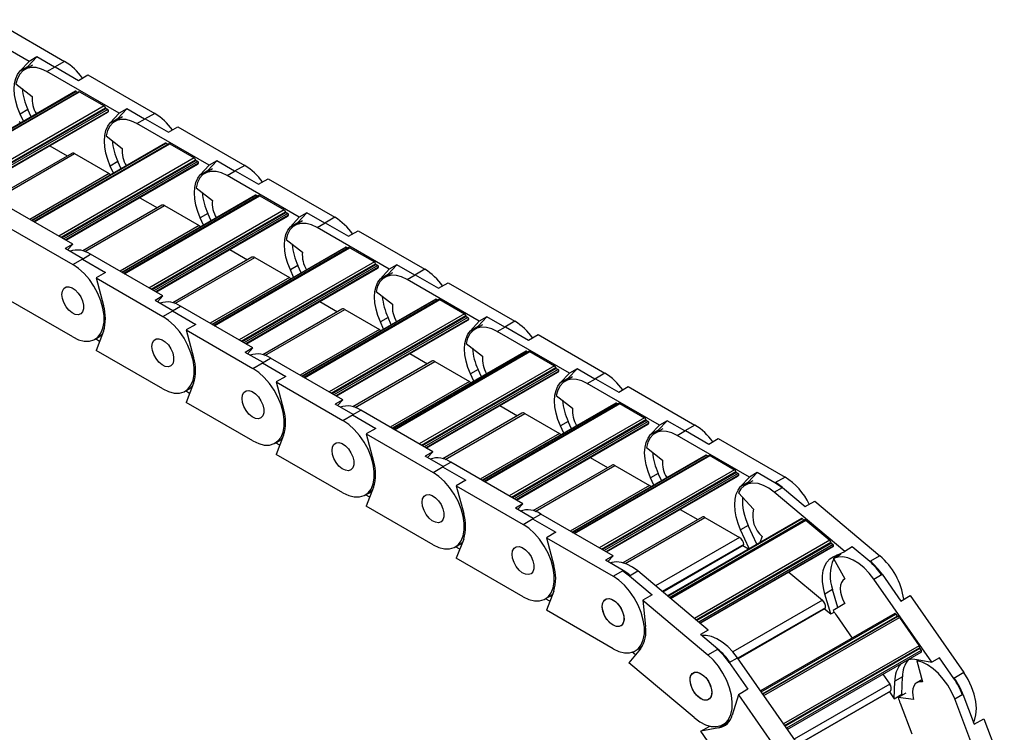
# Model space of a CAD drawing. Header units: millimetres. Extents: x 19 to 819, y 19 to 629.
# Tile 7 of 9: x 704 to 781, y 499 to 554. Entities that reach past the tile are written whole.
import ezdxf

# ---------------------------------------------------------------- set-up
doc = ezdxf.new("R2010")
doc.units = ezdxf.units.MM
doc.header["$LTSCALE"] = 3

msp = doc.modelspace()

# ---------------------------------------------------------------- linework, layer by layer
for p, q in [((705.016, 551.07), (699.402, 554.31)), ((702.591, 554.062), (707.782, 551.065)), ((704.92, 550.673), (705.61, 551.412)), ((705.61, 551.412), (705.016, 551.07)), ((706.997, 550.612), (705.61, 551.412)), ((704.326, 550.33), (705.016, 551.07)), ((704.326, 550.33), (704.92, 550.673)), ((705.272, 550.783), (704.678, 550.44)), ((704.92, 550.673), (704.785, 550.502)), ((706.403, 550.269), (707.039, 550.637)), ((707.782, 551.065), (706.997, 550.612)), ((707.039, 550.637), (708.849, 549.592)), ((712.017, 547.028), (706.403, 550.269)), ((708.849, 549.592), (709.591, 550.02)), ((709.591, 550.02), (714.782, 547.024)), ((704, 549.328), (705.264, 548.341)), ((708.628, 548.743), (698.23, 542.741)), ((698.257, 542.726), (708.673, 548.738)), ((708.873, 548.709), (698.383, 542.653)), ((698.427, 542.628), (708.948, 548.702)), ((708.673, 548.738), (708.798, 548.666)), ((708.948, 548.702), (710.858, 547.599)), ((710.858, 547.599), (700.336, 541.525)), ((700.509, 541.425), (710.958, 547.457)), ((711, 547.395), (700.584, 541.382)), ((711.133, 547.318), (700.718, 541.305)), ((704.92, 547.315), (704.326, 546.972)), ((705.174, 546.749), (704.92, 547.315)), ((711, 547.395), (711.133, 547.318)), ((711.921, 546.632), (712.611, 547.371)), ((712.611, 547.371), (712.017, 547.028)), ((713.997, 546.571), (712.611, 547.371)), ((711.192, 547.181), (700.865, 541.22)), ((700.897, 541.202), (711.125, 547.107)), ((704.58, 546.406), (704.326, 546.972)), ((711.327, 546.289), (712.017, 547.028)), ((711.327, 546.289), (711.921, 546.632)), ((712.272, 546.742), (711.678, 546.399)), ((711.921, 546.632), (711.785, 546.46)), ((713.403, 546.228), (714.04, 546.595)), ((714.782, 547.024), (713.997, 546.571)), ((714.04, 546.595), (715.849, 545.551)), ((719.017, 542.987), (713.403, 546.228)), ((715.849, 545.551), (716.592, 545.979)), ((716.592, 545.979), (721.782, 542.983)), ((711.001, 545.287), (712.265, 544.3)), ((715.628, 544.702), (705.231, 538.7)), ((705.257, 538.684), (715.673, 544.697)), ((715.874, 544.668), (705.383, 538.612)), ((705.427, 538.586), (715.949, 544.66)), ((706.623, 544.508), (707.989, 543.719)), ((715.673, 544.697), (715.799, 544.625)), ((715.949, 544.66), (717.858, 543.558)), ((708.331, 543.916), (702.184, 540.368)), ((702.354, 540.314), (708.556, 543.894)), ((717.858, 543.558), (707.336, 537.484)), ((708.556, 543.894), (711.25, 542.339)), ((707.51, 537.384), (717.959, 543.416)), ((718, 543.354), (707.584, 537.341)), ((718.134, 543.277), (707.718, 537.264)), ((718.192, 543.14), (707.866, 537.179)), ((707.897, 537.161), (718.125, 543.065)), ((711.921, 543.273), (711.327, 542.931)), ((711.581, 542.365), (711.327, 542.931)), ((712.175, 542.708), (711.921, 543.273)), ((718, 543.354), (718.134, 543.277)), ((718.327, 542.247), (719.017, 542.987)), ((719.273, 542.7), (718.679, 542.358)), ((718.921, 542.59), (719.611, 543.33)), ((719.611, 543.33), (719.017, 542.987)), ((720.997, 542.53), (719.611, 543.33)), ((721.782, 542.983), (720.997, 542.53)), ((711.25, 542.339), (705.088, 538.782)), ((718.327, 542.247), (718.921, 542.59)), ((718.921, 542.59), (718.785, 542.419)), ((720.404, 542.187), (721.04, 542.554)), ((726.017, 538.946), (720.404, 542.187)), ((721.04, 542.554), (722.85, 541.509)), ((722.85, 541.509), (723.592, 541.938)), ((723.592, 541.938), (728.783, 538.941)), ((718.001, 541.246), (719.265, 540.259)), ((722.628, 540.66), (712.231, 534.658)), ((712.258, 534.643), (722.673, 540.656)), ((722.874, 540.627), (712.383, 534.57)), ((712.427, 534.545), (722.949, 540.619)), ((713.624, 540.467), (714.99, 539.678)), ((722.673, 540.656), (722.799, 540.583)), ((722.949, 540.619), (724.858, 539.517)), ((708.41, 536.864), (702.797, 540.105)), ((715.331, 539.875), (709.185, 536.327)), ((709.354, 536.273), (715.556, 539.853)), ((715.556, 539.853), (718.25, 538.298)), ((724.858, 539.517), (714.337, 533.443)), ((714.51, 533.343), (724.959, 539.375)), ((725, 539.313), (714.585, 533.3)), ((725.134, 539.235), (714.719, 533.222)), ((725.193, 539.099), (714.866, 533.137)), ((714.897, 533.119), (725.126, 539.024)), ((718.921, 539.232), (718.327, 538.889)), ((718.581, 538.324), (718.327, 538.889)), ((719.175, 538.667), (718.921, 539.232)), ((725, 539.313), (725.134, 539.235)), ((725.327, 538.206), (726.017, 538.946)), ((725.921, 538.549), (726.611, 539.289)), ((726.611, 539.289), (726.017, 538.946)), ((727.998, 538.488), (726.611, 539.289)), ((728.783, 538.941), (727.998, 538.488)), ((703.227, 538.264), (708.418, 535.268)), ((718.25, 538.298), (712.089, 534.741)), ((725.327, 538.206), (725.921, 538.549)), ((726.273, 538.659), (725.679, 538.316)), ((725.921, 538.549), (725.786, 538.378)), ((727.404, 538.145), (728.04, 538.513)), ((733.018, 534.905), (727.404, 538.145)), ((728.04, 538.513), (729.85, 537.468)), ((729.85, 537.468), (730.592, 537.897)), ((730.592, 537.897), (735.783, 534.9)), ((708.41, 536.864), (707.816, 536.521)), ((707.995, 536.418), (708.41, 536.864)), ((729.629, 536.619), (719.232, 530.617)), ((719.258, 530.602), (729.674, 536.615)), ((729.874, 536.585), (719.384, 530.529)), ((719.428, 530.504), (729.949, 536.578)), ((725.001, 537.205), (726.265, 536.218)), ((729.674, 536.615), (729.799, 536.542)), ((729.949, 536.578), (731.859, 535.476)), ((709.203, 535.721), (707.816, 536.521)), ((709.161, 535.696), (709.797, 536.064)), ((715.411, 532.823), (709.797, 536.064)), ((722.332, 535.834), (716.185, 532.286)), ((716.354, 532.231), (722.557, 535.812)), ((720.624, 536.425), (721.99, 535.637)), ((722.557, 535.812), (725.251, 534.257)), ((708.418, 535.268), (709.203, 535.721)), ((709.161, 535.696), (710.97, 534.652)), ((731.859, 535.476), (721.337, 529.402)), ((721.51, 529.302), (731.959, 535.334)), ((732.001, 535.271), (721.585, 529.258)), ((732.135, 535.194), (721.719, 529.181)), ((732.193, 535.058), (721.866, 529.096)), ((725.921, 535.191), (725.327, 534.848)), ((726.175, 534.626), (725.921, 535.191)), ((732.001, 535.271), (732.135, 535.194)), ((732.922, 534.508), (733.612, 535.248)), ((733.612, 535.248), (733.018, 534.905)), ((734.998, 534.447), (733.612, 535.248)), ((710.97, 534.652), (710.228, 534.223)), ((721.898, 529.078), (732.126, 534.983)), ((725.581, 534.283), (725.327, 534.848)), ((732.328, 534.165), (733.018, 534.905)), ((732.328, 534.165), (732.922, 534.508)), ((733.273, 534.618), (732.679, 534.275)), ((732.922, 534.508), (732.786, 534.337)), ((734.404, 534.104), (735.041, 534.472)), ((735.783, 534.9), (734.998, 534.447)), ((735.041, 534.472), (736.85, 533.427)), ((710.228, 534.223), (715.418, 531.226)), ((710.228, 534.223), (710.8, 532.077)), ((725.251, 534.257), (719.089, 530.699)), ((740.018, 530.863), (734.404, 534.104)), ((736.85, 533.427), (737.593, 533.856)), ((737.593, 533.856), (742.783, 530.859)), ((715.411, 532.823), (714.817, 532.48)), ((714.995, 532.377), (715.411, 532.823)), ((732.002, 533.163), (733.266, 532.176)), ((708.418, 529.634), (703.227, 532.63)), ((716.203, 531.68), (714.817, 532.48)), ((716.161, 531.655), (716.797, 532.022)), ((722.411, 528.782), (716.797, 532.022)), ((736.629, 532.578), (726.232, 526.576)), ((726.258, 526.561), (736.674, 532.574)), ((736.875, 532.544), (726.384, 526.488)), ((726.428, 526.463), (736.95, 532.537)), ((727.624, 532.384), (728.99, 531.596)), ((736.674, 532.574), (736.8, 532.501)), ((736.95, 532.537), (738.859, 531.435)), ((715.418, 531.226), (716.203, 531.68)), ((716.161, 531.655), (717.971, 530.61)), ((729.332, 531.793), (723.185, 528.244)), ((723.355, 528.19), (729.557, 531.771)), ((738.859, 531.435), (728.337, 525.361)), ((728.511, 525.26), (738.96, 531.293)), ((739.001, 531.23), (728.585, 525.217)), ((729.557, 531.771), (732.251, 530.215)), ((739.001, 531.23), (739.135, 531.153)), ((739.922, 530.467), (740.612, 531.206)), ((740.612, 531.206), (740.018, 530.863)), ((741.999, 530.406), (740.612, 531.206)), ((717.971, 530.61), (717.228, 530.182)), ((739.135, 531.153), (728.719, 525.14)), ((739.193, 531.016), (728.867, 525.055)), ((728.898, 525.037), (739.126, 530.942)), ((732.922, 531.15), (732.328, 530.807)), ((732.582, 530.242), (732.328, 530.807)), ((733.176, 530.584), (732.922, 531.15)), ((739.328, 530.124), (740.018, 530.863)), ((739.328, 530.124), (739.922, 530.467)), ((740.274, 530.577), (739.68, 530.234)), ((739.922, 530.467), (739.786, 530.295)), ((742.783, 530.859), (741.999, 530.406)), ((710.8, 530.074), (710.228, 528.589)), ((717.228, 530.182), (722.419, 527.185)), ((717.228, 530.182), (717.801, 528.035)), ((732.251, 530.215), (726.089, 526.658)), ((741.405, 530.063), (742.041, 530.43)), ((747.018, 526.822), (741.405, 530.063)), ((742.041, 530.43), (743.851, 529.386)), ((743.851, 529.386), (744.593, 529.814)), ((744.593, 529.814), (749.784, 526.818)), ((710.143, 529.463), (710.419, 529.622)), ((710.498, 529.29), (710.171, 529.479)), ((739.002, 529.122), (740.266, 528.135)), ((715.418, 525.592), (710.228, 528.589)), ((722.411, 528.782), (721.817, 528.439)), ((723.204, 527.638), (721.817, 528.439)), ((721.995, 528.336), (722.411, 528.782)), ((743.629, 528.537), (733.232, 522.535)), ((733.259, 522.519), (743.674, 528.532)), ((743.875, 528.503), (733.385, 522.447)), ((733.428, 522.421), (743.95, 528.496)), ((734.625, 528.343), (735.991, 527.554)), ((743.674, 528.532), (743.8, 528.46)), ((743.95, 528.496), (745.859, 527.393)), ((722.419, 527.185), (723.204, 527.638)), ((723.161, 527.614), (723.798, 527.981)), ((723.161, 527.614), (724.971, 526.569)), ((729.412, 524.74), (723.798, 527.981)), ((736.332, 527.752), (730.186, 524.203)), ((730.355, 524.149), (736.557, 527.729)), ((745.859, 527.393), (735.338, 521.319)), ((736.557, 527.729), (739.251, 526.174)), ((735.511, 521.219), (745.96, 527.251)), ((746.001, 527.189), (735.586, 521.176)), ((746.135, 527.112), (735.72, 521.099)), ((746.194, 526.975), (735.867, 521.014)), ((735.898, 520.996), (746.127, 526.9)), ((739.922, 527.109), (739.328, 526.766)), ((739.582, 526.2), (739.328, 526.766)), ((740.176, 526.543), (739.922, 527.109)), ((746.001, 527.189), (746.135, 527.112)), ((746.328, 526.083), (747.018, 526.822)), ((746.922, 526.425), (747.612, 527.165)), ((747.612, 527.165), (747.018, 526.822)), ((748.999, 526.365), (747.612, 527.165)), ((749.784, 526.818), (748.999, 526.365)), ((717.801, 526.033), (717.228, 524.548)), ((724.971, 526.569), (724.229, 526.14)), ((724.229, 526.14), (729.419, 523.144)), ((724.229, 526.14), (724.801, 523.994)), ((739.251, 526.174), (733.09, 522.617)), ((746.328, 526.083), (746.922, 526.425)), ((747.274, 526.536), (746.68, 526.193)), ((746.922, 526.425), (746.787, 526.254)), ((748.405, 526.022), (749.041, 526.389)), ((754.019, 522.781), (748.405, 526.022)), ((749.041, 526.389), (750.851, 525.344)), ((717.143, 525.422), (717.419, 525.581)), ((717.498, 525.249), (717.171, 525.438)), ((746.002, 525.081), (747.266, 524.094)), ((750.851, 525.344), (751.594, 525.773)), ((751.594, 525.773), (756.784, 522.777)), ((722.419, 521.551), (717.228, 524.548)), ((729.412, 524.74), (728.818, 524.397)), ((730.204, 523.597), (728.818, 524.397)), ((728.996, 524.295), (729.412, 524.74)), ((750.63, 524.496), (740.233, 518.493)), ((740.259, 518.478), (750.675, 524.491)), ((750.876, 524.462), (740.385, 518.406)), ((740.429, 518.38), (750.951, 524.454)), ((750.675, 524.491), (750.801, 524.418)), ((750.951, 524.454), (752.86, 523.352)), ((729.419, 523.144), (730.204, 523.597)), ((730.162, 523.573), (730.798, 523.94)), ((730.162, 523.573), (731.971, 522.528)), ((736.412, 520.699), (730.798, 523.94)), ((743.333, 523.71), (737.186, 520.162)), ((737.355, 520.108), (743.558, 523.688)), ((741.625, 524.302), (742.991, 523.513)), ((743.558, 523.688), (746.252, 522.133)), ((752.86, 523.352), (742.338, 517.278)), ((742.511, 517.178), (752.96, 523.21)), ((753.002, 523.148), (742.586, 517.135)), ((753.136, 523.07), (742.72, 517.058)), ((753.194, 522.934), (742.867, 516.973)), ((742.899, 516.954), (753.127, 522.859)), ((746.922, 523.067), (746.328, 522.724)), ((747.176, 522.502), (746.922, 523.067)), ((753.002, 523.148), (753.136, 523.07)), ((753.329, 522.041), (754.019, 522.781)), ((753.923, 522.384), (754.613, 523.124)), ((754.613, 523.124), (754.019, 522.781)), ((755.999, 522.324), (754.613, 523.124)), ((731.971, 522.528), (731.229, 522.099)), ((731.229, 522.099), (736.419, 519.103)), ((731.229, 522.099), (731.801, 519.953)), ((746.252, 522.133), (740.09, 518.576)), ((746.582, 522.159), (746.328, 522.724)), ((753.329, 522.041), (753.923, 522.384)), ((754.274, 522.494), (753.68, 522.151)), ((753.923, 522.384), (753.787, 522.213)), ((755.405, 521.981), (756.042, 522.348)), ((756.784, 522.777), (755.999, 522.324)), ((756.042, 522.348), (757.851, 521.303)), ((724.144, 521.38), (724.419, 521.539)), ((724.499, 521.208), (724.172, 521.396)), ((724.801, 521.992), (724.229, 520.506)), ((761.019, 518.74), (755.405, 521.981)), ((757.851, 521.303), (758.594, 521.732)), ((758.594, 521.732), (763.785, 518.735)), ((729.419, 517.51), (724.229, 520.506)), ((736.412, 520.699), (735.818, 520.356)), ((735.996, 520.253), (736.412, 520.699)), ((753.003, 521.04), (754.267, 520.053)), ((737.204, 519.556), (735.818, 520.356)), ((737.162, 519.531), (737.798, 519.899)), ((743.412, 516.658), (737.798, 519.899)), ((757.63, 520.454), (747.233, 514.452)), ((747.259, 514.437), (757.675, 520.45)), ((757.876, 520.421), (747.385, 514.364)), ((747.429, 514.339), (757.951, 520.413)), ((748.625, 520.26), (749.991, 519.472)), ((757.675, 520.45), (757.801, 520.377)), ((757.951, 520.413), (759.86, 519.311)), ((736.419, 519.103), (737.204, 519.556)), ((737.162, 519.531), (738.972, 518.487)), ((750.333, 519.669), (744.187, 516.121)), ((744.356, 516.066), (750.558, 519.647)), ((759.86, 519.311), (749.338, 513.237)), ((749.512, 513.137), (759.961, 519.169)), ((760.002, 519.106), (749.587, 513.094)), ((760.136, 519.029), (749.72, 513.016)), ((750.558, 519.647), (753.252, 518.092)), ((753.923, 519.026), (753.329, 518.683)), ((754.177, 518.461), (753.923, 519.026)), ((760.002, 519.106), (760.136, 519.029)), ((760.923, 518.343), (761.613, 519.083)), ((761.613, 519.083), (761.019, 518.74)), ((763, 518.282), (761.613, 519.083)), ((738.972, 518.487), (738.229, 518.058)), ((760.194, 518.893), (749.868, 512.931)), ((749.899, 512.913), (760.127, 518.818)), ((753.583, 518.118), (753.329, 518.683)), ((760.329, 518), (761.019, 518.74)), ((760.329, 518), (760.923, 518.343)), ((761.275, 518.453), (760.681, 518.11)), ((760.923, 518.343), (760.787, 518.172)), ((763.785, 518.735), (763, 518.282)), ((731.144, 517.339), (731.42, 517.498)), ((731.801, 517.951), (731.229, 516.465)), ((738.229, 518.058), (743.42, 515.062)), ((738.229, 518.058), (738.802, 515.912)), ((753.252, 518.092), (747.09, 514.535)), ((760.156, 517.512), (761.34, 516.255)), ((762.945, 517.558), (763.582, 517.925)), ((768.42, 512.963), (762.945, 517.558)), ((763.582, 517.925), (765.347, 516.444)), ((731.499, 517.166), (731.172, 517.355)), ((743.412, 516.658), (742.818, 516.315)), ((742.996, 516.212), (743.412, 516.658)), ((765.347, 516.444), (766.089, 516.873)), ((766.089, 516.873), (771.151, 512.625)), ((736.419, 513.469), (731.229, 516.465)), ((744.205, 515.515), (742.818, 516.315)), ((755.626, 516.219), (756.992, 515.431)), ((743.42, 515.062), (744.205, 515.515)), ((744.162, 515.49), (744.799, 515.858)), ((744.162, 515.49), (745.972, 514.445)), ((750.413, 512.617), (744.799, 515.858)), ((757.333, 515.628), (751.187, 512.08)), ((751.356, 512.025), (757.558, 515.606)), ((765.058, 515.524), (754.635, 509.508)), ((754.67, 509.479), (765.117, 515.51)), ((754.8, 509.369), (765.247, 515.4)), ((765.311, 515.414), (754.816, 509.356)), ((754.873, 509.308), (765.409, 515.39)), ((757.558, 515.606), (760.253, 514.05)), ((765.117, 515.51), (765.247, 515.4)), ((765.409, 515.39), (767.271, 513.827)), ((745.972, 514.445), (745.23, 514.017)), ((760.923, 514.985), (760.329, 514.642)), ((760.988, 513.175), (760.329, 514.642)), ((761.582, 513.518), (760.923, 514.985)), ((738.802, 513.909), (738.229, 512.424)), ((745.23, 514.017), (750.42, 511.02)), ((745.23, 514.017), (745.802, 511.871)), ((760.253, 514.05), (753.718, 510.278)), ((767.271, 513.827), (756.735, 507.745)), ((756.878, 507.625), (767.353, 513.672)), ((767.386, 513.605), (756.939, 507.574)), ((761.999, 514.107), (761.818, 513.654)), ((767.386, 513.605), (767.517, 513.496)), ((738.144, 513.298), (738.42, 513.457)), ((738.499, 513.125), (738.172, 513.314)), ((760.571, 513.499), (754.236, 509.842)), ((754.272, 509.812), (760.54, 513.431)), ((767.517, 513.496), (757.07, 507.465)), ((767.554, 513.359), (757.181, 507.371)), ((757.185, 507.367), (767.522, 513.335)), ((760.498, 513.407), (760.944, 513.149)), ((767.529, 512.544), (768.42, 512.963)), ((769.014, 513.306), (768.42, 512.963)), ((770.366, 512.171), (769.014, 513.306)), ((743.42, 509.427), (738.229, 512.424)), ((750.413, 512.617), (749.819, 512.274)), ((751.205, 511.473), (749.819, 512.274)), ((749.997, 512.171), (750.413, 512.617)), ((767.559, 512.408), (768.153, 512.751)), ((767.559, 512.408), (768.439, 510.822)), ((771.151, 512.625), (770.366, 512.171)), ((750.42, 511.02), (751.205, 511.473)), ((751.702, 511.068), (752.339, 511.435)), ((757.814, 506.84), (752.339, 511.435)), ((764.077, 511.346), (766.689, 509.154)), ((751.702, 511.068), (753.467, 509.586)), ((768.439, 510.823), (768.415, 510.809)), ((770.689, 510.811), (771.326, 511.179)), ((775.192, 504.34), (770.689, 510.811)), ((771.326, 511.179), (772.777, 509.093)), ((745.802, 509.868), (745.23, 508.383)), ((767.48, 509.984), (766.886, 509.641)), ((767.89, 508.588), (767.48, 509.984)), ((745.145, 509.257), (745.42, 509.416)), ((745.5, 509.084), (745.173, 509.273)), ((753.467, 509.586), (752.725, 509.158)), ((752.725, 509.158), (757.787, 504.909)), ((752.725, 509.158), (752.935, 507.119)), ((766.689, 509.154), (759.735, 505.139)), ((767.341, 508.092), (766.886, 509.641)), ((772.777, 509.093), (773.52, 509.521)), ((773.52, 509.521), (777.683, 503.538)), ((750.42, 505.386), (745.23, 508.383)), ((766.929, 508.575), (760.115, 504.642)), ((760.128, 504.623), (766.901, 508.532)), ((766.85, 508.503), (767.341, 508.092)), ((767.341, 508.092), (767.6, 508.242)), ((768.423, 508.907), (767.524, 508.368)), ((772.313, 508.125), (761.882, 502.103)), ((761.926, 502.04), (772.396, 508.084)), ((762.033, 501.886), (772.503, 507.93)), ((772.556, 507.902), (762.062, 501.844)), ((762.135, 501.74), (772.681, 507.828)), ((767.776, 507.974), (769.001, 506.213)), ((772.396, 508.084), (772.503, 507.93)), ((772.681, 507.828), (774.212, 505.627)), ((757.814, 506.84), (757.22, 506.497)), ((758.572, 505.363), (757.22, 506.497)), ((752.551, 505.388), (751.645, 504.286)), ((752.145, 505.215), (752.421, 505.375)), ((757.787, 504.909), (758.572, 505.363)), ((774.212, 505.627), (763.666, 499.539)), ((763.755, 499.411), (774.249, 505.469)), ((774.263, 505.402), (763.792, 499.357)), ((774.37, 505.247), (763.9, 499.203)), ((774.263, 505.402), (774.37, 505.247)), ((752.157, 504.909), (751.913, 505.113)), ((759.446, 504.321), (760.083, 504.688)), ((764.586, 498.217), (760.083, 504.688)), ((763.959, 499.118), (774.377, 505.133)), ((774.035, 504.449), (774.187, 504.536)), ((774.035, 504.449), (774.463, 502.805)), ((774.05, 504.563), (775.192, 504.34)), ((775.786, 504.683), (775.192, 504.34)), ((776.898, 503.085), (775.786, 504.683)), ((756.707, 500.038), (751.645, 504.286)), ((759.446, 504.321), (760.898, 502.235)), ((771.389, 503.408), (771.923, 502.64)), ((772.908, 503.215), (772.314, 502.872)), ((772.872, 501.846), (772.908, 503.215)), ((774.421, 502.965), (774.03, 502.74)), ((777.683, 503.538), (776.898, 503.085)), ((760.898, 502.235), (760.156, 501.806)), ((771.923, 502.64), (764.493, 498.351)), ((772.279, 501.503), (772.314, 502.872)), ((760.156, 501.806), (759.676, 500.232)), ((760.156, 501.806), (764.319, 495.823)), ((771.988, 502.088), (764.567, 497.804)), ((764.569, 497.803), (771.978, 502.081)), ((771.906, 502.039), (772.279, 501.503)), ((771.988, 502.088), (771.978, 502.081)), ((772.279, 501.503), (772.872, 501.846)), ((773.174, 501.936), (772.58, 501.593)), ((773.773, 501.451), (772.58, 501.593)), ((772.872, 501.846), (772.914, 501.786)), ((776.972, 501.482), (777.608, 501.849)), ((779.731, 494.244), (776.972, 501.482)), ((777.608, 501.849), (778.498, 499.516)), ((772.723, 501.166), (773.639, 498.763)), ((778.498, 499.516), (779.24, 499.945)), ((779.24, 499.945), (781.792, 493.252)), ((757.242, 498.969), (757.941, 499.373)), ((758.64, 499.224), (757.242, 498.969)), ((759.365, 499.642), (758.64, 499.224)), ((758.972, 499.486), (759.248, 499.645)), ((759.204, 499.62), (759.372, 499.651)), ((761.405, 492.986), (757.242, 498.969))]:
    msp.add_line(p, q)
at = {"flags": 128}
for points in [[(706.403, 550.269), (705.979, 550.471), (705.568, 550.581), (705.183, 550.596), (704.835, 550.515), (704.534, 550.342), (704.29, 550.08), (704.11, 549.739), (704, 549.328)], [(704.326, 546.972), (704.129, 547.47), (703.985, 547.968), (703.897, 548.453), (703.868, 548.916), (703.897, 549.344), (703.985, 549.728), (704.129, 550.059), (704.326, 550.33)], [(713.403, 546.228), (712.98, 546.43), (712.569, 546.54), (712.183, 546.555), (711.835, 546.474), (711.534, 546.3), (711.29, 546.039), (711.111, 545.698), (711.001, 545.287)], [(704.25, 546.38), (704.312, 546.337), (704.369, 546.284)], [(711.327, 542.931), (711.13, 543.429), (710.986, 543.926), (710.898, 544.412), (710.868, 544.874), (710.898, 545.303), (710.986, 545.687), (711.13, 546.018), (711.327, 546.289)], [(711.25, 542.339), (711.312, 542.296), (711.369, 542.243)], [(718.327, 538.889), (718.13, 539.387), (717.986, 539.885), (717.898, 540.371), (717.869, 540.833), (717.898, 541.261), (717.986, 541.646), (718.13, 541.977), (718.327, 542.247)], [(720.404, 542.187), (719.98, 542.388), (719.569, 542.498), (719.184, 542.513), (718.835, 542.433), (718.535, 542.259), (718.291, 541.998), (718.111, 541.657), (718.001, 541.246)], [(718.25, 538.298), (718.312, 538.255), (718.37, 538.202)], [(725.327, 534.848), (725.13, 535.346), (724.986, 535.844), (724.898, 536.329), (724.869, 536.792), (724.898, 537.22), (724.986, 537.604), (725.13, 537.936), (725.327, 538.206)], [(727.404, 538.145), (726.98, 538.347), (726.57, 538.457), (726.184, 538.472), (725.836, 538.392), (725.535, 538.218), (725.291, 537.957), (725.111, 537.615), (725.001, 537.205)], [(708.418, 529.634), (708.866, 529.423), (709.299, 529.315), (709.702, 529.314), (710.062, 529.42), (710.365, 529.629), (710.602, 529.934), (710.764, 530.325), (710.847, 530.788), (710.847, 531.308), (710.764, 531.867), (710.602, 532.446), (710.365, 533.024), (710.062, 533.584), (709.702, 534.104), (709.299, 534.569), (708.866, 534.961), (708.418, 535.268)], [(734.404, 534.104), (733.981, 534.306), (733.57, 534.416), (733.184, 534.431), (732.836, 534.35), (732.535, 534.177), (732.292, 533.915), (732.112, 533.574), (732.002, 533.163)], [(707.57, 532.94), (707.607, 533.207), (707.717, 533.407), (707.889, 533.522), (708.108, 533.542), (708.355, 533.464), (708.607, 533.297), (708.842, 533.054), (709.04, 532.758), (709.183, 532.434), (709.257, 532.112), (709.257, 531.82), (709.183, 531.584), (709.04, 531.425), (708.842, 531.357), (708.607, 531.386), (708.355, 531.51), (708.108, 531.717), (707.889, 531.99), (707.717, 532.303), (707.607, 532.63), (707.57, 532.94)], [(707.57, 532.94), (707.607, 533.207), (707.717, 533.407), (707.889, 533.522), (708.108, 533.542), (708.355, 533.464), (708.607, 533.297), (708.842, 533.054), (709.04, 532.758), (709.183, 532.434), (709.257, 532.112), (709.257, 531.82), (709.183, 531.584), (709.04, 531.425), (708.842, 531.357), (708.607, 531.386), (708.355, 531.51), (708.108, 531.717), (707.889, 531.99), (707.717, 532.303), (707.607, 532.63), (707.57, 532.94)], [(725.251, 534.257), (725.313, 534.214), (725.37, 534.161)], [(732.328, 530.807), (732.131, 531.305), (731.987, 531.803), (731.899, 532.288), (731.869, 532.751), (731.899, 533.179), (731.987, 533.563), (732.131, 533.894), (732.328, 534.165)], [(715.418, 525.592), (715.867, 525.381), (716.3, 525.274), (716.703, 525.273), (717.062, 525.379), (717.365, 525.588), (717.602, 525.893), (717.765, 526.284), (717.848, 526.747), (717.848, 527.267), (717.765, 527.826), (717.602, 528.404), (717.365, 528.983), (717.062, 529.542), (716.703, 530.063), (716.3, 530.527), (715.867, 530.92), (715.418, 531.226)], [(710.419, 529.622), (710.529, 529.694), (710.723, 529.875)], [(732.251, 530.215), (732.313, 530.172), (732.37, 530.12)], [(739.328, 526.766), (739.131, 527.264), (738.987, 527.761), (738.899, 528.247), (738.87, 528.709), (738.899, 529.138), (738.987, 529.522), (739.131, 529.853), (739.328, 530.124)], [(741.405, 530.063), (740.981, 530.265), (740.57, 530.375), (740.185, 530.39), (739.836, 530.309), (739.536, 530.136), (739.292, 529.874), (739.112, 529.533), (739.002, 529.122)], [(714.57, 528.899), (714.608, 529.166), (714.717, 529.366), (714.889, 529.481), (715.108, 529.5), (715.355, 529.423), (715.607, 529.256), (715.843, 529.013), (716.04, 528.717), (716.183, 528.393), (716.257, 528.071), (716.257, 527.779), (716.183, 527.543), (716.04, 527.384), (715.843, 527.316), (715.607, 527.345), (715.355, 527.469), (715.108, 527.676), (714.889, 527.949), (714.717, 528.262), (714.608, 528.589), (714.57, 528.899)], [(714.57, 528.899), (714.608, 529.166), (714.717, 529.366), (714.889, 529.481), (715.108, 529.5), (715.355, 529.423), (715.607, 529.256), (715.843, 529.013), (716.04, 528.717), (716.183, 528.393), (716.257, 528.071), (716.257, 527.779), (716.183, 527.543), (716.04, 527.384), (715.843, 527.316), (715.607, 527.345), (715.355, 527.469), (715.108, 527.676), (714.889, 527.949), (714.717, 528.262), (714.608, 528.589), (714.57, 528.899)], [(722.419, 521.551), (722.867, 521.34), (723.3, 521.233), (723.703, 521.232), (724.062, 521.338), (724.366, 521.547), (724.603, 521.852), (724.765, 522.243), (724.848, 522.706), (724.848, 523.226), (724.765, 523.785), (724.603, 524.363), (724.366, 524.942), (724.062, 525.501), (723.703, 526.022), (723.3, 526.486), (722.867, 526.878), (722.419, 527.185)], [(739.251, 526.174), (739.314, 526.131), (739.371, 526.078)], [(746.328, 522.724), (746.131, 523.223), (745.987, 523.72), (745.899, 524.206), (745.87, 524.668), (745.899, 525.096), (745.987, 525.481), (746.131, 525.812), (746.328, 526.083)], [(748.405, 526.022), (747.981, 526.224), (747.571, 526.334), (747.185, 526.349), (746.837, 526.268), (746.536, 526.094), (746.292, 525.833), (746.113, 525.492), (746.002, 525.081)], [(717.419, 525.581), (717.529, 525.653), (717.724, 525.834)], [(721.57, 524.858), (721.608, 525.125), (721.718, 525.325), (721.89, 525.44), (722.109, 525.459), (722.355, 525.382), (722.608, 525.214), (722.843, 524.972), (723.041, 524.676), (723.183, 524.352), (723.258, 524.03), (723.258, 523.738), (723.183, 523.502), (723.041, 523.343), (722.843, 523.275), (722.608, 523.304), (722.355, 523.428), (722.109, 523.635), (721.89, 523.907), (721.718, 524.221), (721.608, 524.547), (721.57, 524.858)], [(721.57, 524.858), (721.608, 525.125), (721.718, 525.325), (721.89, 525.44), (722.109, 525.459), (722.355, 525.382), (722.608, 525.214), (722.843, 524.972), (723.041, 524.676), (723.183, 524.352), (723.258, 524.03), (723.258, 523.738), (723.183, 523.502), (723.041, 523.343), (722.843, 523.275), (722.608, 523.304), (722.355, 523.428), (722.109, 523.635), (721.89, 523.907), (721.718, 524.221), (721.608, 524.547), (721.57, 524.858)], [(729.419, 517.51), (729.867, 517.299), (730.3, 517.191), (730.703, 517.19), (731.063, 517.296), (731.366, 517.505), (731.603, 517.811), (731.766, 518.201), (731.848, 518.665), (731.848, 519.185), (731.766, 519.743), (731.603, 520.322), (731.366, 520.901), (731.063, 521.46), (730.703, 521.981), (730.3, 522.445), (729.867, 522.837), (729.419, 523.144)], [(746.252, 522.133), (746.314, 522.09), (746.371, 522.037)], [(753.329, 518.683), (753.132, 519.181), (752.988, 519.679), (752.9, 520.165), (752.87, 520.627), (752.9, 521.055), (752.988, 521.439), (753.132, 521.771), (753.329, 522.041)], [(755.405, 521.981), (754.982, 522.182), (754.571, 522.292), (754.186, 522.307), (753.837, 522.227), (753.537, 522.053), (753.293, 521.792), (753.113, 521.45), (753.003, 521.04)], [(724.419, 521.539), (724.529, 521.612), (724.724, 521.793)], [(728.571, 520.817), (728.608, 521.084), (728.718, 521.284), (728.89, 521.398), (729.109, 521.418), (729.356, 521.341), (729.608, 521.173), (729.843, 520.931), (730.041, 520.634), (730.184, 520.311), (730.258, 519.989), (730.258, 519.697), (730.184, 519.46), (730.041, 519.301), (729.843, 519.233), (729.608, 519.263), (729.356, 519.386), (729.109, 519.594), (728.89, 519.866), (728.718, 520.18), (728.608, 520.506), (728.571, 520.817)], [(728.571, 520.817), (728.608, 521.084), (728.718, 521.284), (728.89, 521.398), (729.109, 521.418), (729.356, 521.341), (729.608, 521.173), (729.843, 520.931), (730.041, 520.634), (730.184, 520.311), (730.258, 519.989), (730.258, 519.697), (730.184, 519.46), (730.041, 519.301), (729.843, 519.233), (729.608, 519.263), (729.356, 519.386), (729.109, 519.594), (728.89, 519.866), (728.718, 520.18), (728.608, 520.506), (728.571, 520.817)], [(736.419, 513.469), (736.868, 513.258), (737.301, 513.15), (737.704, 513.149), (738.063, 513.255), (738.366, 513.464), (738.603, 513.769), (738.766, 514.16), (738.849, 514.623), (738.849, 515.143), (738.766, 515.702), (738.603, 516.281), (738.366, 516.86), (738.063, 517.419), (737.704, 517.939), (737.301, 518.404), (736.868, 518.796), (736.419, 519.103)], [(762.945, 517.558), (762.524, 517.868), (762.099, 518.094), (761.684, 518.23), (761.29, 518.272), (760.93, 518.217), (760.615, 518.069), (760.355, 517.832), (760.156, 517.512)], [(763.539, 517.901), (763.423, 517.995), (763, 518.282)], [(763.582, 517.925), (763.16, 518.235), (763.042, 518.307)], [(731.42, 517.498), (731.53, 517.57), (731.725, 517.752)], [(753.252, 518.092), (753.314, 518.049), (753.371, 517.996)], [(760.329, 514.642), (760.132, 515.14), (759.988, 515.638), (759.9, 516.123), (759.871, 516.586), (759.9, 517.014), (759.988, 517.398), (760.132, 517.73), (760.329, 518)], [(735.571, 516.776), (735.609, 517.043), (735.718, 517.242), (735.89, 517.357), (736.109, 517.377), (736.356, 517.299), (736.608, 517.132), (736.844, 516.889), (737.041, 516.593), (737.184, 516.27), (737.259, 515.947), (737.259, 515.655), (737.184, 515.419), (737.041, 515.26), (736.844, 515.192), (736.608, 515.221), (736.356, 515.345), (736.109, 515.553), (735.89, 515.825), (735.718, 516.138), (735.609, 516.465), (735.571, 516.776)], [(735.571, 516.776), (735.609, 517.043), (735.718, 517.242), (735.89, 517.357), (736.109, 517.377), (736.356, 517.299), (736.608, 517.132), (736.844, 516.889), (737.041, 516.593), (737.184, 516.27), (737.259, 515.947), (737.259, 515.655), (737.184, 515.419), (737.041, 515.26), (736.844, 515.192), (736.608, 515.221), (736.356, 515.345), (736.109, 515.553), (735.89, 515.825), (735.718, 516.138), (735.609, 516.465), (735.571, 516.776)], [(765.117, 515.51), (765.101, 515.521), (765.085, 515.527), (765.071, 515.528), (765.058, 515.525), (765.058, 515.524)], [(743.42, 509.427), (743.868, 509.217), (744.301, 509.109), (744.704, 509.108), (745.063, 509.214), (745.367, 509.423), (745.604, 509.728), (745.766, 510.119), (745.849, 510.582), (745.849, 511.102), (745.766, 511.661), (745.604, 512.24), (745.367, 512.818), (745.063, 513.378), (744.704, 513.898), (744.301, 514.363), (743.868, 514.755), (743.42, 515.062)], [(738.42, 513.457), (738.53, 513.529), (738.725, 513.71)], [(742.571, 512.734), (742.609, 513.001), (742.719, 513.201), (742.891, 513.316), (743.11, 513.336), (743.356, 513.258), (743.609, 513.091), (743.844, 512.848), (744.042, 512.552), (744.184, 512.228), (744.259, 511.906), (744.259, 511.614), (744.184, 511.378), (744.042, 511.219), (743.844, 511.151), (743.609, 511.18), (743.356, 511.304), (743.11, 511.511), (742.891, 511.784), (742.719, 512.097), (742.609, 512.424), (742.571, 512.734)], [(742.571, 512.734), (742.609, 513.001), (742.719, 513.201), (742.891, 513.316), (743.11, 513.336), (743.356, 513.258), (743.609, 513.091), (743.844, 512.848), (744.042, 512.552), (744.184, 512.228), (744.259, 511.906), (744.259, 511.614), (744.184, 511.378), (744.042, 511.219), (743.844, 511.151), (743.609, 511.18), (743.356, 511.304), (743.11, 511.511), (742.891, 511.784), (742.719, 512.097), (742.609, 512.424), (742.571, 512.734)], [(767.522, 513.335), (767.531, 513.34), (767.554, 513.359)], [(752.339, 511.435), (751.917, 511.745), (751.493, 511.971), (751.077, 512.107), (750.683, 512.149), (750.323, 512.094), (750.204, 512.051)], [(766.886, 509.641), (766.767, 510.134), (766.706, 510.61), (766.704, 511.058), (766.76, 511.468), (766.874, 511.828), (767.043, 512.133), (767.263, 512.373), (767.529, 512.544)], [(770.689, 510.811), (770.328, 511.278), (769.932, 511.688), (769.516, 512.027), (769.091, 512.287), (768.67, 512.459), (768.266, 512.537), (767.892, 512.52), (767.559, 512.408)], [(767.815, 512.679), (767.637, 512.476), (767.613, 512.44)], [(751.163, 511.449), (751.281, 511.377), (751.702, 511.068)], [(751.745, 511.092), (751.629, 511.186), (751.205, 511.473)], [(750.42, 505.386), (750.868, 505.175), (751.301, 505.068), (751.704, 505.067), (752.064, 505.173), (752.367, 505.382), (752.604, 505.687), (752.767, 506.078), (752.849, 506.541), (752.849, 507.061), (752.767, 507.62), (752.604, 508.198), (752.367, 508.777), (752.064, 509.336), (751.704, 509.857), (751.301, 510.321), (750.868, 510.714), (750.42, 511.02)], [(768.439, 510.822), (768.287, 510.707), (768.173, 510.539), (768.102, 510.325), (768.076, 510.073), (768.098, 509.794), (768.164, 509.499), (768.274, 509.199), (768.423, 508.907)], [(745.42, 509.416), (745.53, 509.488), (745.725, 509.669)], [(749.572, 508.693), (749.609, 508.96), (749.719, 509.16), (749.891, 509.275), (750.11, 509.294), (750.357, 509.217), (750.609, 509.05), (750.844, 508.807), (751.042, 508.511), (751.185, 508.187), (751.259, 507.865), (751.259, 507.573), (751.185, 507.337), (751.042, 507.178), (750.844, 507.11), (750.609, 507.139), (750.357, 507.263), (750.11, 507.47), (749.891, 507.743), (749.719, 508.056), (749.609, 508.383), (749.572, 508.693)], [(749.593, 508.898), (749.685, 509.117), (749.842, 509.254), (750.051, 509.299), (750.293, 509.246), (750.546, 509.1), (750.787, 508.875), (750.997, 508.59), (751.154, 508.27), (751.247, 507.945), (751.266, 507.643), (751.21, 507.39), (751.084, 507.21), (750.899, 507.118), (750.671, 507.122), (750.421, 507.223), (750.171, 507.41), (749.943, 507.668), (749.757, 507.974), (749.631, 508.3), (749.574, 508.617), (749.593, 508.898)], [(772.396, 508.084), (772.382, 508.101), (772.367, 508.115), (772.351, 508.124), (772.336, 508.129), (772.322, 508.129), (772.313, 508.125)], [(760.083, 504.688), (759.721, 505.155), (759.326, 505.564), (758.909, 505.904), (758.484, 506.164), (758.063, 506.336), (757.66, 506.414), (757.33, 506.405)], [(752.421, 505.375), (752.531, 505.447), (752.688, 505.587)], [(774.377, 505.133), (774.386, 505.141), (774.392, 505.153), (774.395, 505.169), (774.394, 505.188), (774.39, 505.208), (774.381, 505.228), (774.37, 505.247)], [(756.707, 500.038), (757.154, 499.713), (757.603, 499.481), (758.041, 499.352), (758.451, 499.329), (758.82, 499.413), (759.136, 499.601), (759.388, 499.887), (759.566, 500.261), (759.666, 500.71), (759.683, 501.22), (759.617, 501.772), (759.471, 502.348), (759.249, 502.929), (758.958, 503.494), (758.61, 504.024), (758.215, 504.501), (757.787, 504.909)], [(773.382, 504.558), (773.693, 504.596), (774.05, 504.563)], [(776.972, 501.482), (776.731, 502.026), (776.434, 502.548), (776.088, 503.034), (775.704, 503.467), (775.294, 503.835), (774.871, 504.127), (774.447, 504.334), (774.035, 504.449)], [(756.566, 503.452), (756.746, 503.554), (756.97, 503.56), (757.219, 503.469), (757.47, 503.29), (757.702, 503.039), (757.893, 502.737), (758.026, 502.412), (758.091, 502.092), (758.08, 501.807), (757.996, 501.58), (757.845, 501.433), (757.64, 501.379), (757.401, 501.421), (757.149, 501.557), (756.904, 501.775), (756.691, 502.055), (756.527, 502.372), (756.427, 502.698), (756.399, 503.004), (756.447, 503.263), (756.566, 503.452)], [(756.42, 503.168), (756.512, 503.387), (756.669, 503.525), (756.878, 503.569), (757.12, 503.516), (757.372, 503.371), (757.614, 503.145), (757.823, 502.86), (757.981, 502.541), (758.074, 502.216), (758.093, 501.913), (758.037, 501.661), (757.911, 501.48), (757.726, 501.388), (757.498, 501.393), (757.248, 501.493), (756.998, 501.681), (756.77, 501.939), (756.584, 502.244), (756.458, 502.57), (756.401, 502.888), (756.42, 503.168)], [(778.442, 499.662), (778.507, 499.803), (778.627, 500.235), (778.666, 500.731), (778.621, 501.274), (778.495, 501.846), (778.292, 502.427), (778.018, 502.997), (777.683, 503.538)], [(774.463, 502.805), (774.253, 502.812), (774.066, 502.759), (773.912, 502.648), (773.795, 502.484), (773.721, 502.273), (773.692, 502.024), (773.709, 501.746), (773.773, 501.451)], [(759.248, 499.645), (759.285, 499.667), (759.515, 499.857)]]:
    msp.add_lwpolyline(points, dxfattribs=at)
for centre, radius, start, end in [((705.295, 547.024), 4.745, 35.40882, 58.39982), ((709.477, 549.433), 5.025, 185.42247, 204.9296), ((707.444, 548.137), 2.189, 174.64923, 211.7582), ((708.646, 548.704), 0.0435, 52.99098, 115.69856), ((708.905, 548.642), 0.0737, 53.57906, 115.11048), ((710.73, 547.402), 0.235, 13.5615, 57.08689), ((711.051, 547.474), 0.094, 190.06348, 237.07143), ((711.071, 547.21), 0.124, 346.40708, 59.8967), ((711.04, 547.25), 0.167, 300.7196, 335.6865), ((712.296, 542.982), 4.745, 35.40882, 58.39982), ((716.477, 545.392), 5.025, 185.42247, 204.9296), ((714.444, 544.096), 2.189, 174.64923, 211.7582), ((715.647, 544.662), 0.0435, 52.99098, 115.69856), ((715.905, 544.601), 0.0737, 53.57906, 115.11048), ((708.424, 543.71), 0.226, 54.38242, 114.30712), ((717.73, 543.361), 0.235, 13.5615, 57.08689), ((718.051, 543.433), 0.094, 190.06348, 237.07143), ((718.04, 543.209), 0.167, 300.7196, 335.6865), ((718.072, 543.169), 0.124, 346.40708, 59.8967), ((719.296, 538.941), 4.745, 35.40882, 58.39982), ((723.478, 541.35), 5.025, 185.42247, 204.9296), ((722.647, 540.621), 0.0435, 52.99098, 115.69856), ((722.905, 540.56), 0.0737, 53.57906, 115.11048), ((715.424, 539.669), 0.226, 54.38242, 114.30712), ((721.444, 540.055), 2.189, 174.64923, 211.7582), ((724.731, 539.32), 0.235, 13.5615, 57.08689), ((725.051, 539.391), 0.094, 190.06348, 237.07143), ((725.04, 539.168), 0.167, 300.7196, 335.6865), ((725.072, 539.128), 0.124, 346.40708, 59.8967), ((726.296, 534.9), 4.745, 35.40882, 58.39982), ((730.478, 537.309), 5.025, 185.42247, 204.9296), ((729.647, 536.58), 0.0435, 52.99098, 115.69856), ((729.906, 536.519), 0.0737, 53.57906, 115.11048), ((708.774, 534.652), 1.744, 54.07185, 109.15823), ((722.425, 535.628), 0.226, 54.38242, 114.30712), ((728.445, 536.013), 2.189, 174.64923, 211.7582), ((731.731, 535.279), 0.235, 13.5615, 57.08689), ((732.052, 535.35), 0.094, 190.06348, 237.07143), ((732.041, 535.126), 0.167, 300.7196, 335.6865), ((732.072, 535.087), 0.124, 346.40708, 59.8967), ((733.297, 530.859), 4.745, 35.40882, 58.39982), ((737.478, 533.268), 5.025, 185.42247, 204.9296), ((707.624, 531.075), 3.331, 342.50572, 17.49428), ((715.774, 530.611), 1.744, 54.07185, 109.15823), ((735.445, 531.972), 2.189, 174.64923, 211.7582), ((736.648, 532.539), 0.0435, 52.99098, 115.69856), ((736.906, 532.477), 0.0737, 53.57906, 115.11048), ((729.425, 531.587), 0.226, 54.38242, 114.30712), ((738.731, 531.237), 0.235, 13.5615, 57.08689), ((739.052, 531.309), 0.094, 190.06348, 237.07143), ((739.041, 531.085), 0.167, 300.7196, 335.6865), ((739.073, 531.046), 0.124, 346.40708, 59.8967), ((740.297, 526.817), 4.745, 35.40882, 58.39982), ((722.775, 526.569), 1.744, 54.07185, 109.15823), ((744.479, 529.227), 5.025, 185.42247, 204.9296), ((743.648, 528.498), 0.0435, 52.99098, 115.69856), ((743.906, 528.436), 0.0737, 53.57906, 115.11048), ((714.624, 527.034), 3.331, 342.50572, 17.49428), ((736.426, 527.545), 0.226, 54.38242, 114.30712), ((742.445, 527.931), 2.189, 174.64923, 211.7582), ((745.732, 527.196), 0.235, 13.5615, 57.08689), ((746.053, 527.268), 0.094, 190.06348, 237.07143), ((746.042, 527.044), 0.167, 300.7196, 335.6865), ((746.073, 527.004), 0.124, 346.40708, 59.8967), ((747.297, 522.776), 4.745, 35.40882, 58.39982), ((751.479, 525.185), 5.025, 185.42247, 204.9296), ((750.648, 524.456), 0.0435, 52.99098, 115.69856), ((750.907, 524.395), 0.0737, 53.57906, 115.11048), ((721.624, 522.993), 3.331, 342.50572, 17.49428), ((729.775, 522.528), 1.744, 54.07185, 109.15823), ((743.426, 523.504), 0.226, 54.38242, 114.30712), ((749.446, 523.89), 2.189, 174.64923, 211.7582), ((752.732, 523.155), 0.235, 13.5615, 57.08689), ((753.053, 523.227), 0.094, 190.06348, 237.07143), ((753.042, 523.003), 0.167, 300.7196, 335.6865), ((753.073, 522.963), 0.124, 346.40708, 59.8967), ((754.298, 518.735), 4.745, 35.40882, 58.39982), ((758.479, 521.144), 5.025, 185.42247, 204.9296), ((728.625, 518.952), 3.331, 342.50572, 17.49428), ((736.775, 518.487), 1.744, 54.07185, 109.15823), ((756.446, 519.849), 2.189, 174.64923, 211.7582), ((757.649, 520.415), 0.0435, 52.99098, 115.69856), ((757.907, 520.354), 0.0737, 53.57906, 115.11048), ((750.426, 519.463), 0.226, 54.38242, 114.30712), ((759.732, 519.114), 0.235, 13.5615, 57.08689), ((760.053, 519.185), 0.094, 190.06348, 237.07143), ((760.074, 518.922), 0.124, 346.40708, 59.8967), ((760.042, 518.961), 0.167, 300.7196, 335.6865), ((761.077, 514.427), 5.088, 25.6233, 57.85051), ((765.078, 516.978), 4.609, 177.55991, 205.62511), ((735.625, 514.911), 3.331, 342.50572, 17.49428), ((743.776, 514.446), 1.744, 54.07185, 109.15823), ((763.455, 515.729), 2.18, 166.04911, 228.10288), ((757.427, 515.422), 0.226, 54.38242, 114.30712), ((765.283, 515.441), 0.0542, 228.56284, 253.5024), ((765.344, 515.335), 0.0856, 40.01786, 112.57588), ((759.88, 513.468), 0.692, 2.60548, 57.39452), ((767.115, 513.645), 0.24, 6.46755, 49.35689), ((767.447, 513.677), 0.0938, 182.63526, 229.69896), ((760.499, 513.49), 0.0719, 304.05635, 7.25583), ((767.455, 513.405), 0.109, 334.79423, 55.6814), ((770.341, 511.07), 3.061, 154.67695, 200.79633), ((766.927, 508.149), 5.292, 34.6052, 49.47519), ((767.068, 508.262), 5.161, 34.4157, 49.66469), ((767.537, 508.42), 5.545, 8.44215, 49.31918), ((742.625, 510.869), 3.331, 342.50572, 17.49428), ((766.273, 508.642), 0.659, 354.1945, 50.88121), ((766.867, 508.586), 0.0631, 302.43669, 350.71394), ((772.647, 511.363), 5.934, 210.30713, 214.82298), ((772.549, 507.952), 0.051, 205.73226, 278.10034), ((772.558, 507.764), 0.138, 27.70437, 90.85884), ((750.621, 506.724), 2.348, 325.31682, 9.69558), ((755.188, 501.404), 5.161, 34.4157, 49.66469), ((755.133, 501.34), 5.292, 34.6052, 49.47519), ((774.061, 505.508), 0.193, 348.292, 38.24942), ((774.318, 505.448), 0.0724, 162.99326, 219.43121), ((774.884, 503.277), 1.977, 139.65255, 181.80464), ((774.293, 502.934), 1.98, 139.85728, 181.7883), ((772.07, 499.72), 5.885, 20.95234, 34.87061), ((772.089, 499.732), 5.912, 20.98351, 34.83944), ((771.576, 502.319), 0.473, 330.74991, 42.72652), ((777.694, 503.064), 5.321, 196.04642, 200.90318), ((758.365, 500.542), 1.346, 281.77096, 346.69906)]:
    msp.add_arc(centre, radius, start, end)

doc.saveas('drawing.dxf')
